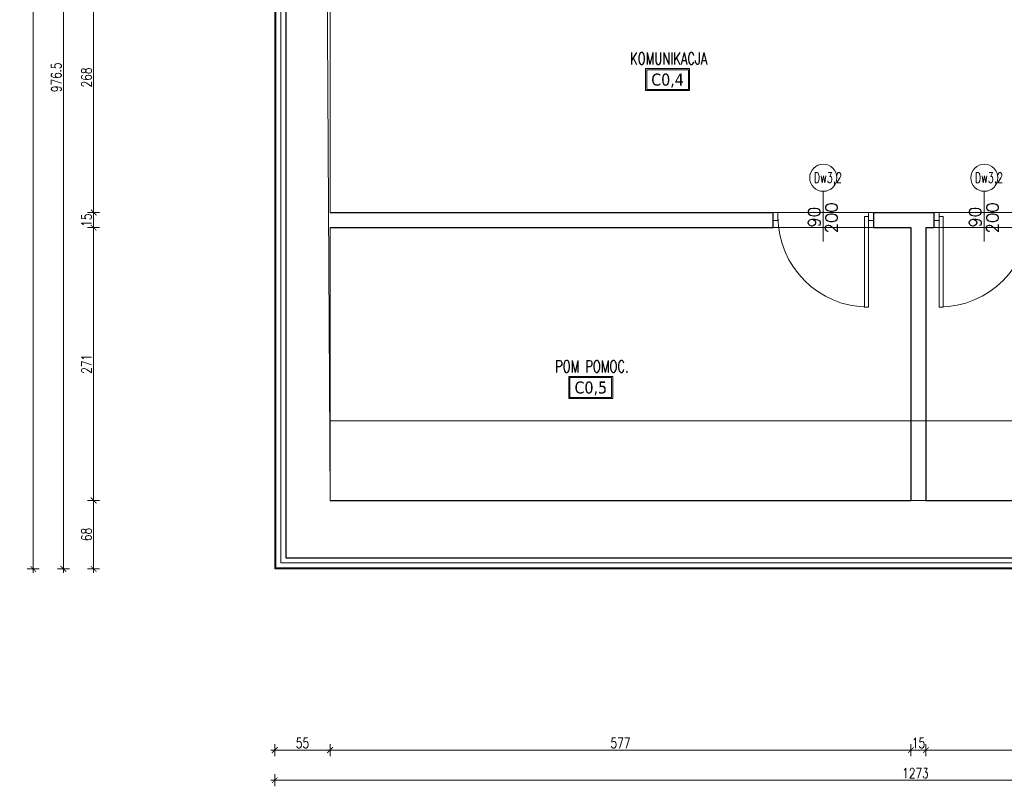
# Model space of a CAD drawing. Header units: millimetres. Extents: x 15214 to 140083, y -437840 to -79279.
# Tile 216 of 256: x 51702 to 52681, y -198299 to -197537. Entities that reach past the tile are written whole.
import ezdxf
from ezdxf.enums import TextEntityAlignment as Align

# ---------------------------------------------------------------- set-up
doc = ezdxf.new("R2010")
doc.units = ezdxf.units.MM
doc.layers.get('0').update_dxf_attribs({"lineweight": 0})
for name, color, linetype, lineweight in [('! tynk', 21, 'Continuous', 0), ('A_wymiary', 7, 'Continuous', 5), ('Istn-drzwi', 1, 'Continuous', 13), ('Istn-sciany', 3, 'Continuous', 30), ('Istn-widok', 1, 'Continuous', 15), ('Ocieplenie', 4, 'ZIGZAG', 5), ('Opis_drzwi', 9, 'Continuous', 15), ('Opis_pom', 9, 'Continuous', 18)]:
    doc.layers.add(name, color=color, linetype=linetype, lineweight=lineweight)
doc.layers.add('Powierzchnia', color=140, linetype='Continuous', lineweight=5, plot=False)
doc.layers.add('Wyburzenia', color=7, linetype='Continuous', lineweight=13, true_color=0xb0b0b0)
doc.styles.add('ARCHETYP', font='romans.shx', dxfattribs={"height": 15})
doc.styles.add('ARIAL', font='tahoma.ttf')
doc.styles.add('SIMPLEX', font='simplex.shx', dxfattribs={"width": 0.77})
doc.styles.add('TXT', font='simplex.shx')
doc.linetypes.add('ZIGZAG', pattern='A,0.00254,-5.08,[131,ltypeshp.shx,S=5.08,R=0,X=-5.08,Y=0],-10.16,[131,ltypeshp.shx,S=5.08,R=180,X=5.08,Y=0],-5.08', length=20.32254)
doc.dimstyles.new('OL PB 100', dxfattribs={"dimscale": 4, "dimtxt": 2.5, "dimasz": 0.1, "dimexe": 10, "dimexo": 10, "dimgap": 0.5, "dimtad": 1, "dimdec": 1, "dimrnd": 0.5, "dimzin": 9, "dimdsep": 46, "dimtxsty": 'SIMPLEX', "dimblk": 'thick_MSz', "dimcen": 0.05, "dimdle": 8, "dimse1": 1, "dimse2": 1, "dimclrd": 256, "dimclre": 256, "dimclrt": 3, "dimadec": 1, "dimazin": 2, "dimtfac": 1, "dimtdec": 1, "dimtix": 1, "dimtofl": 0, "dimtmove": 2, "dimatfit": 3, "dimldrblk": 'thick_MSz', "dimfxl": 10, "dimfxlon": 1, "dimtolj": 1, "dimlwd": -1, "dimlwe": -1, "dimarcsym": 0})

# ---------------------------------------------------------------- blocks, each defined once
blk = doc.blocks.new('thick_MSz')
for p, q in [((-10, 0), (10, 0)), ((0, 15), (0, -15))]:
    blk.add_line(p, q)
at = {"const_width": 2, "elevation": 2}
blk.add_lwpolyline([(-7.1, -7.1), (7.1, 7.1)], dxfattribs=at)
blk = doc.blocks.new('*D486')
at = {"layer": 'A_wymiary', "transparency": 16777216}
blk.add_line((51956.11, -198292.59), (53228.31, -198292.59), dxfattribs=at)
at = {"layer": 'DEFPOINTS', "color": 0, "transparency": 16777216}
for p in [(51955.71, -198082.59), (53228.71, -198082.59), (53228.71, -198292.59)]:
    blk.add_point(p, dxfattribs=at)
at = {"layer": 'A_wymiary', "transparency": 16777216, "xscale": 0.4, "yscale": 0.4, "zscale": 0.4, "rotation": 180}
blk.add_blockref('thick_MSz', (51955.71, -198292.59), dxfattribs=at)
at = {"layer": 'A_wymiary', "transparency": 16777216, "xscale": 0.4, "yscale": 0.4, "zscale": 0.4}
blk.add_blockref('thick_MSz', (53228.71, -198292.59), dxfattribs=at)
at = {"layer": 'A_wymiary', "color": 3, "transparency": 16777216, "insert": (52592.21, -198285.59), "char_height": 10, "attachment_point": 5, "style": 'SIMPLEX'}
blk.add_mtext('\\A1;1273', dxfattribs=at)
blk = doc.blocks.new('*D498')
at = {"layer": 'A_wymiary', "transparency": 16777216}
blk.add_line((51956.11, -198262.59), (52010.31, -198262.59), dxfattribs=at)
at = {"layer": 'DEFPOINTS', "color": 0, "transparency": 16777216}
for p in [(52010.71, -198014.59), (51955.71, -198082.59), (52010.71, -198262.59)]:
    blk.add_point(p, dxfattribs=at)
at = {"layer": 'A_wymiary', "transparency": 16777216, "xscale": 0.4, "yscale": 0.4, "zscale": 0.4, "rotation": 180}
blk.add_blockref('thick_MSz', (51955.71, -198262.59), dxfattribs=at)
at = {"layer": 'A_wymiary', "transparency": 16777216, "xscale": 0.4, "yscale": 0.4, "zscale": 0.4}
blk.add_blockref('thick_MSz', (52010.71, -198262.59), dxfattribs=at)
at = {"layer": 'A_wymiary', "color": 3, "transparency": 16777216, "insert": (51983.21, -198255.59), "char_height": 10, "attachment_point": 5, "style": 'SIMPLEX'}
blk.add_mtext('\\A1;55', dxfattribs=at)
blk = doc.blocks.new('*D499')
at = {"layer": 'A_wymiary', "transparency": 16777216}
blk.add_line((52011.11, -198262.59), (52587.31, -198262.59), dxfattribs=at)
at = {"layer": 'DEFPOINTS', "color": 0, "transparency": 16777216}
for p in [(52010.71, -198014.59), (52587.71, -198014.59), (52587.71, -198262.59)]:
    blk.add_point(p, dxfattribs=at)
at = {"layer": 'A_wymiary', "transparency": 16777216, "xscale": 0.4, "yscale": 0.4, "zscale": 0.4, "rotation": 180}
blk.add_blockref('thick_MSz', (52010.71, -198262.59), dxfattribs=at)
at = {"layer": 'A_wymiary', "transparency": 16777216, "xscale": 0.4, "yscale": 0.4, "zscale": 0.4}
blk.add_blockref('thick_MSz', (52587.71, -198262.59), dxfattribs=at)
at = {"layer": 'A_wymiary', "color": 3, "transparency": 16777216, "insert": (52299.21, -198255.59), "char_height": 10, "attachment_point": 5, "style": 'SIMPLEX'}
blk.add_mtext('\\A1;577', dxfattribs=at)
blk = doc.blocks.new('*D500')
at = {"layer": 'A_wymiary', "transparency": 16777216}
blk.add_line((52588.11, -198262.59), (52602.31, -198262.59), dxfattribs=at)
at = {"layer": 'DEFPOINTS', "color": 0, "transparency": 16777216}
for p in [(52587.71, -198014.59), (52602.71, -198014.59), (52602.71, -198262.59)]:
    blk.add_point(p, dxfattribs=at)
at = {"layer": 'A_wymiary', "transparency": 16777216, "xscale": 0.4, "yscale": 0.4, "zscale": 0.4, "rotation": 180}
blk.add_blockref('thick_MSz', (52587.71, -198262.59), dxfattribs=at)
at = {"layer": 'A_wymiary', "transparency": 16777216, "xscale": 0.4, "yscale": 0.4, "zscale": 0.4}
blk.add_blockref('thick_MSz', (52602.71, -198262.59), dxfattribs=at)
at = {"layer": 'A_wymiary', "color": 3, "transparency": 16777216, "insert": (52595.21, -198255.59), "char_height": 10, "attachment_point": 5, "style": 'SIMPLEX'}
blk.add_mtext('\\A1;15', dxfattribs=at)
blk = doc.blocks.new('*D501')
at = {"layer": 'A_wymiary', "transparency": 16777216}
blk.add_line((52603.11, -198262.59), (53179.31, -198262.59), dxfattribs=at)
at = {"layer": 'DEFPOINTS', "color": 0, "transparency": 16777216}
for p in [(52602.71, -198014.59), (53179.71, -198014.59), (53179.71, -198262.59)]:
    blk.add_point(p, dxfattribs=at)
at = {"layer": 'A_wymiary', "transparency": 16777216, "xscale": 0.4, "yscale": 0.4, "zscale": 0.4, "rotation": 180}
blk.add_blockref('thick_MSz', (52602.71, -198262.59), dxfattribs=at)
at = {"layer": 'A_wymiary', "transparency": 16777216, "xscale": 0.4, "yscale": 0.4, "zscale": 0.4}
blk.add_blockref('thick_MSz', (53179.71, -198262.59), dxfattribs=at)
at = {"layer": 'A_wymiary', "color": 3, "transparency": 16777216, "insert": (52891.21, -198255.59), "char_height": 10, "attachment_point": 5, "style": 'SIMPLEX'}
blk.add_mtext('\\A1;577', dxfattribs=at)
blk = doc.blocks.new('*D503')
at = {"layer": 'A_wymiary', "transparency": 16777216}
blk.add_line((51715.71, -195636.99), (51715.71, -198082.19), dxfattribs=at)
at = {"layer": 'DEFPOINTS', "color": 0, "transparency": 16777216}
for p in [(51955.71, -195636.59), (51715.71, -198082.59), (51955.71, -198082.59)]:
    blk.add_point(p, dxfattribs=at)
at = {"layer": 'A_wymiary', "transparency": 16777216, "xscale": 0.4, "yscale": 0.4, "zscale": 0.4}
for p, rotation in [((51715.71, -195636.59), 90), ((51715.71, -198082.59), 270)]:
    blk.add_blockref('thick_MSz', p, dxfattribs=dict(at, rotation=rotation))
at = {"layer": 'A_wymiary', "color": 3, "transparency": 16777216, "insert": (51708.71, -196859.59), "char_height": 10, "attachment_point": 5, "rotation": 90, "style": 'SIMPLEX'}
blk.add_mtext('\\A1;2446', dxfattribs=at)
blk = doc.blocks.new('*D524')
at = {"layer": 'A_wymiary', "transparency": 16777216}
blk.add_line((51745.71, -197106.49), (51745.71, -198082.19), dxfattribs=at)
at = {"layer": 'DEFPOINTS', "color": 0, "transparency": 16777216}
for p in [(51955.71, -197106.09), (51745.71, -198082.59), (51955.71, -198082.59)]:
    blk.add_point(p, dxfattribs=at)
at = {"layer": 'A_wymiary', "transparency": 16777216, "xscale": 0.4, "yscale": 0.4, "zscale": 0.4}
for p, rotation in [((51745.71, -197106.09), 90), ((51745.71, -198082.59), 270)]:
    blk.add_blockref('thick_MSz', p, dxfattribs=dict(at, rotation=rotation))
at = {"layer": 'A_wymiary', "color": 3, "transparency": 16777216, "insert": (51738.71, -197594.34), "char_height": 10, "attachment_point": 5, "rotation": 90, "style": 'SIMPLEX'}
blk.add_mtext('\\A1;976.5', dxfattribs=at)
blk = doc.blocks.new('*D529')
at = {"layer": 'A_wymiary', "transparency": 16777216}
blk.add_line((51775.71, -197460.99), (51775.71, -197728.19), dxfattribs=at)
at = {"layer": 'DEFPOINTS', "color": 0, "transparency": 16777216}
for p in [(52010.71, -197460.59), (51775.71, -197728.59), (52010.71, -197728.59)]:
    blk.add_point(p, dxfattribs=at)
at = {"layer": 'A_wymiary', "transparency": 16777216, "xscale": 0.4, "yscale": 0.4, "zscale": 0.4}
for p, rotation in [((51775.71, -197460.59), 90), ((51775.71, -197728.59), 270)]:
    blk.add_blockref('thick_MSz', p, dxfattribs=dict(at, rotation=rotation))
at = {"layer": 'A_wymiary', "color": 3, "transparency": 16777216, "insert": (51768.71, -197594.59), "char_height": 10, "attachment_point": 5, "rotation": 90, "style": 'SIMPLEX'}
blk.add_mtext('\\A1;268', dxfattribs=at)
blk = doc.blocks.new('*D530')
at = {"layer": 'A_wymiary', "transparency": 16777216}
blk.add_line((51775.71, -197728.99), (51775.71, -197743.19), dxfattribs=at)
at = {"layer": 'DEFPOINTS', "color": 0, "transparency": 16777216}
for p in [(52010.71, -197728.59), (51775.71, -197743.59), (52010.71, -197743.59)]:
    blk.add_point(p, dxfattribs=at)
at = {"layer": 'A_wymiary', "transparency": 16777216, "xscale": 0.4, "yscale": 0.4, "zscale": 0.4}
for p, rotation in [((51775.71, -197728.59), 90), ((51775.71, -197743.59), 270)]:
    blk.add_blockref('thick_MSz', p, dxfattribs=dict(at, rotation=rotation))
at = {"layer": 'A_wymiary', "color": 3, "transparency": 16777216, "insert": (51768.71, -197736.09), "char_height": 10, "attachment_point": 5, "rotation": 90, "style": 'SIMPLEX'}
blk.add_mtext('\\A1;15', dxfattribs=at)
blk = doc.blocks.new('*D531')
at = {"layer": 'A_wymiary', "transparency": 16777216}
blk.add_line((51775.71, -197743.99), (51775.71, -198014.19), dxfattribs=at)
at = {"layer": 'DEFPOINTS', "color": 0, "transparency": 16777216}
for p in [(52010.71, -197743.59), (51775.71, -198014.59), (52010.71, -198014.59)]:
    blk.add_point(p, dxfattribs=at)
at = {"layer": 'A_wymiary', "transparency": 16777216, "xscale": 0.4, "yscale": 0.4, "zscale": 0.4}
for p, rotation in [((51775.71, -197743.59), 90), ((51775.71, -198014.59), 270)]:
    blk.add_blockref('thick_MSz', p, dxfattribs=dict(at, rotation=rotation))
at = {"layer": 'A_wymiary', "color": 3, "transparency": 16777216, "insert": (51768.71, -197879.09), "char_height": 10, "attachment_point": 5, "rotation": 90, "style": 'SIMPLEX'}
blk.add_mtext('\\A1;271', dxfattribs=at)
blk = doc.blocks.new('*D532')
at = {"layer": 'A_wymiary', "transparency": 16777216}
blk.add_line((51775.71, -198014.99), (51775.71, -198082.19), dxfattribs=at)
at = {"layer": 'DEFPOINTS', "color": 0, "transparency": 16777216}
for p in [(52010.71, -198014.59), (51775.71, -198082.59), (51955.71, -198082.59)]:
    blk.add_point(p, dxfattribs=at)
at = {"layer": 'A_wymiary', "transparency": 16777216, "xscale": 0.4, "yscale": 0.4, "zscale": 0.4}
for p, rotation in [((51775.71, -198014.59), 90), ((51775.71, -198082.59), 270)]:
    blk.add_blockref('thick_MSz', p, dxfattribs=dict(at, rotation=rotation))
at = {"layer": 'A_wymiary', "color": 3, "transparency": 16777216, "insert": (51768.71, -198048.59), "char_height": 10, "attachment_point": 5, "rotation": 90, "style": 'SIMPLEX'}
blk.add_mtext('\\A1;68', dxfattribs=at)

msp = doc.modelspace()

# ---------------------------------------------------------------- linework, layer by layer
at = {"layer": '! tynk'}
for points in [[(51955.71142, -197106.0883), (51955.71142, -198082.5883), (53228.71142, -198082.5883), (53228.71142, -197690.5883)], [(51956.71142, -197106.0883), (51956.71142, -198081.5883), (53227.71142, -198081.5883), (53227.71142, -197690.5883)]]:
    msp.add_lwpolyline(points, dxfattribs=at)
msp.add_lwpolyline([(51966.71142, -195625.5883), (51966.71142, -198071.5883), (53217.71142, -198071.5883), (53217.71142, -197452.5883), (53443.71142, -197452.5883), (53443.71142, -196839.5883)])
at = {"layer": 'Istn-drzwi'}
for points in [[(52500.71142, -197707.5883), (52500.71142, -197757.5883)], [(52660.71142, -197707.5883), (52660.71142, -197757.5883)]]:
    msp.add_lwpolyline(points, dxfattribs=at)
for points in [[(52455.71142, -197728.5883), (52450.71142, -197728.5883), (52450.71142, -197736.5883), (52455.71142, -197736.5883)], [(52545.71142, -197728.5883), (52550.71142, -197728.5883), (52550.71142, -197736.5883), (52545.71142, -197736.5883)], [(52615.71142, -197728.5883), (52610.71142, -197728.5883), (52610.71142, -197736.5883), (52615.71142, -197736.5883)], [(52541.71142, -197822.5883), (52541.71142, -197732.5883), (52545.71142, -197732.5883), (52545.71142, -197822.5883)], [(52619.71142, -197822.5883), (52619.71142, -197732.5883), (52615.71142, -197732.5883), (52615.71142, -197822.5883)]]:
    msp.add_lwpolyline(points, close=True, dxfattribs=at)
for centre, start, end in [((52545.71142, -197732.5883), 180.00000004, 270.00000004), ((52615.71142, -197732.5883), 269.99999996, 359.99999996)]:
    msp.add_arc(centre, 90, start, end, dxfattribs=at)
at = {"layer": 'Istn-sciany'}
for points in [[(51966.71142, -195627.5883), (51966.71142, -198071.5883), (53217.71142, -198071.5883), (53217.71142, -197691.5883)], [(52010.71142, -197728.5883), (52450.71142, -197728.5883)], [(52450.71142, -197728.5883), (52450.71142, -197743.5883)], [(52550.71142, -197728.5883), (52610.71142, -197728.5883)], [(52550.71142, -197728.5883), (52550.71142, -197743.5883)], [(52610.71142, -197728.5883), (52610.71142, -197743.5883)], [(52010.71142, -197743.5883), (52450.71142, -197743.5883)], [(52550.71142, -197743.5883), (52587.71142, -197743.5883)], [(52587.71142, -197743.5883), (52587.71142, -198014.5883)], [(52602.71142, -197743.5883), (52610.71142, -197743.5883)], [(52602.71142, -197743.5883), (52602.71142, -198014.5883)], [(52010.71142, -198014.5883), (52587.71142, -198014.5883)], [(52602.71142, -198014.5883), (53179.71142, -198014.5883)]]:
    msp.add_lwpolyline(points, dxfattribs=at)
at = {"layer": 'Istn-widok'}
for points in [[(52005.71142, -197139.5883), (52010.71142, -198014.5883)], [(52587.71142, -198014.5883), (52602.71142, -198014.5883)]]:
    msp.add_lwpolyline(points, dxfattribs=at)
at = {"layer": 'Ocieplenie', "linetype": 'ZIGZAG', "ltscale": 0.75}
msp.add_lwpolyline([(51961.71142, -197106.0883), (51961.71142, -198076.5883), (53222.71142, -198076.5883), (53222.71142, -197690.5883)], dxfattribs=at)
at = {"layer": 'Opis_drzwi'}
for centre in [(52500.71142, -197694.0883), (52660.71142, -197694.0883)]:
    msp.add_circle(centre, 13.5, dxfattribs=at)
at = {"layer": 'Opis_pom', "ltscale": 0.7}
for points in [[(52324.20562, -197607.48561), (52367.72562, -197607.48561), (52367.72562, -197585.72561), (52324.20562, -197585.72561)], [(52325.29362, -197606.39761), (52366.63762, -197606.39761), (52366.63762, -197586.81361), (52325.29362, -197586.81361)], [(52247.96696, -197913.3162), (52291.48696, -197913.3162), (52291.48696, -197891.5562), (52247.96696, -197891.5562)], [(52249.05496, -197912.2282), (52290.39896, -197912.2282), (52290.39896, -197892.6442), (52249.05496, -197892.6442)]]:
    msp.add_lwpolyline(points, close=True, dxfattribs=at)
at = {"layer": 'Powierzchnia'}
for points in [[(52010.71142, -197460.5883), (53179.71142, -197460.5883), (53179.71142, -197728.5883), (52010.71142, -197728.5883)], [(52587.71142, -197743.5883), (52010.71142, -197743.5883), (52010.71142, -198014.5883), (52587.71142, -198014.5883)], [(53179.71142, -198014.5883), (52602.71142, -198014.5883), (52602.71142, -197743.5883), (53179.71142, -197743.5883)]]:
    msp.add_lwpolyline(points, close=True, dxfattribs=at)
at = {"layer": 'Wyburzenia'}
msp.add_lwpolyline([(52010.71142, -197935.52521), (53180.21142, -197935.52521)], dxfattribs=at)

# ---------------------------------------------------------------- texts
at = {"layer": 'Istn-drzwi', "color": 8, "style": 'ARCHETYP'}
for s, p in [('90', (52497.71142, -197743.61111)), ('200', (52514.85856, -197749.39238)), ('90', (52657.71142, -197743.61111)), ('200', (52674.85856, -197749.39238))]:
    msp.add_text(s, height=12, rotation=89.99999996, dxfattribs=at).set_placement(p)
at = {"layer": 'Opis_drzwi', "style": 'ARCHETYP', "width": 0.7}
for p in [(52491.29337, -197699.00998), (52651.29337, -197699.00998)]:
    msp.add_text('Dw3,2', height=10, dxfattribs=at).set_placement(p)
at = {"layer": 'Opis_pom', "ltscale": 0.7, "style": 'TXT', "width": 0.7}
for s, p in [('KOMUNIKACJA', (52347.08075, -197581.6793)), ('POM POMOC.', (52270.84209, -197887.50989))]:
    msp.add_text(s, height=12, dxfattribs=at).set_placement(p, align=Align.CENTER)
at = {"layer": 'Opis_pom', "ltscale": 0.7, "style": 'ARIAL'}
for tag, p in [('C0,4', (52345.96562, -197596.60561)), ('C0,5', (52269.72696, -197902.4362))]:
    msp.add_attdef(tag, text='', height=11.968, dxfattribs=at).set_placement(p, align=Align.MIDDLE_CENTER)

# ---------------------------------------------------------------- dimensions: what is measured, and where the dimension line sits
at = {"layer": 'A_wymiary'}
for base, p1, p2, picture, middle in [((51715.71142, -198082.5883), (51955.71142, -195636.5883), (51955.71142, -198082.5883), '*D503', (51708.71142, -196859.5883)), ((51745.71142, -198082.5883), (51955.71142, -197106.0883), (51955.71142, -198082.5883), '*D524', (51738.71142, -197594.3383)), ((51775.71142, -197728.5883), (52010.71142, -197460.5883), (52010.71142, -197728.5883), '*D529', (51768.71142, -197594.5883)), ((51775.71142, -197743.5883), (52010.71142, -197728.5883), (52010.71142, -197743.5883), '*D530', (51768.71142, -197736.0883)), ((51775.71142, -198014.5883), (52010.71142, -197743.5883), (52010.71142, -198014.5883), '*D531', (51768.71142, -197879.0883)), ((51775.71142, -198082.5883), (52010.71142, -198014.5883), (51955.71142, -198082.5883), '*D532', (51768.71142, -198048.5883))]:
    dim = msp.add_linear_dim(base=base, p1=p1, p2=p2, angle=90, dimstyle='OL PB 100', dxfattribs=at)
    dim.commit()
    dim.dimension.update_dxf_attribs({"geometry": picture, "text_midpoint": middle})
for base, p1, p2, picture, middle in [((52010.71142, -198262.5883), (51955.71142, -198082.5883), (52010.71142, -198014.5883), '*D498', (51983.21142, -198255.5883)), ((52587.71142, -198262.5883), (52010.71142, -198014.5883), (52587.71142, -198014.5883), '*D499', (52299.21142, -198255.5883)), ((52602.71142, -198262.5883), (52587.71142, -198014.5883), (52602.71142, -198014.5883), '*D500', (52595.21142, -198255.5883)), ((53179.71142, -198262.5883), (52602.71142, -198014.5883), (53179.71142, -198014.5883), '*D501', (52891.21142, -198255.5883)), ((53228.71142, -198292.5883), (51955.71142, -198082.5883), (53228.71142, -198082.5883), '*D486', (52592.21142, -198285.5883))]:
    dim = msp.add_linear_dim(base=base, p1=p1, p2=p2, dimstyle='OL PB 100', dxfattribs=at)
    dim.commit()
    dim.dimension.update_dxf_attribs({"geometry": picture, "text_midpoint": middle})

doc.saveas('drawing.dxf')
